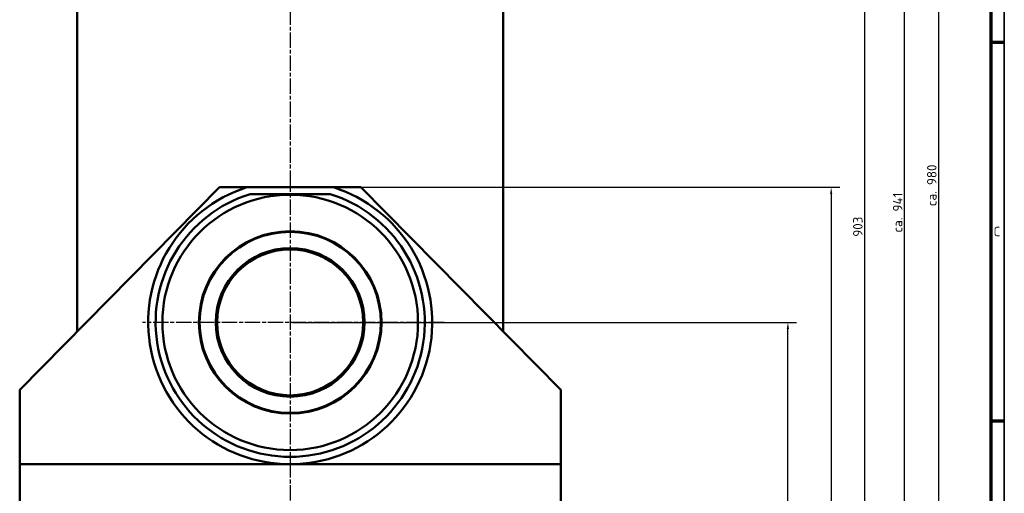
# Model space of a CAD drawing. Header units: millimetres. Extents: x 10 to 2368, y 10 to 1673.
# Tile 9 of 10: x 1640 to 2368, y 507 to 858. Entities that reach past the tile are written whole.
import ezdxf

# ---------------------------------------------------------------- set-up
doc = ezdxf.new("R2010")
doc.units = ezdxf.units.MM
doc.header["$LTSCALE"] = 2
doc.linetypes.add('CHAIN', pattern=[0.3543, 0.2362, -0.0295, 0.0591, -0.0295])
doc.layers.get('0').update_dxf_attribs({"lineweight": 25})
for name, color, linetype, lineweight in [('Bemaßung (ISO)', 7, 'Continuous', 25), ('Mittellinie (ISO)', 7, 'Continuous', 25), ('Mittelpunktmarkierung (ISO)', 7, 'Continuous', 25), ('Rahmen (ISO)', 7, 'Continuous', 70), ('Sichtbar (ISO)', 7, 'Continuous', 50), ('Symbol (ISO)', 7, 'Continuous', 25)]:
    doc.layers.add(name, color=color, linetype=linetype, lineweight=lineweight)
doc.styles.add('Notiztext (DIN)', font='isocpeur.ttf')
doc.dimstyles.new('Standard (DIN)', dxfattribs={"dimscale": 2, "dimtxt": 3.5, "dimasz": 2.5, "dimexe": 3.175, "dimexo": 0.8, "dimgap": 0.8, "dimtad": 1, "dimdec": 3, "dimrnd": 1e-08, "dimtxsty": 'Notiztext (DIN)', "dimcen": 0.09, "dimdle": 10, "dimclrd": 256, "dimclre": 256, "dimclrt": 256, "dimazin": 2, "dimtfac": 0.571429, "dimtdec": 3, "dimtmove": 0, "dimatfit": 3, "dimfxl": 1, "dimtolj": 1, "dimlwd": -1, "dimlwe": -1, "dimarcsym": 0})

# ---------------------------------------------------------------- blocks, each defined once
blk = doc.blocks.new('Ränder Hagen+Goebel Rahmen')
at = {"layer": 'Rahmen (ISO)', "linetype": 'Continuous', "lineweight": 35}
blk.add_line((1184, 836), (1184, 5), dxfattribs=at)
at = {"layer": 'Rahmen (ISO)'}
for p, q in [((1179, 831), (1179, 10)), ((1179, 420.5), (1184, 420.5)), ((1179, 280.33), (1184, 280.33))]:
    blk.add_line(p, q, dxfattribs=at)
at = {"layer": 'Symbol (ISO)', "insert": (1180, 350.42), "char_height": 3.5, "attachment_point": 4, "style": 'Notiztext (DIN)'}
blk.add_mtext('C', dxfattribs=at)
blk = doc.blocks.new('*D18')
at = {"layer": 'Bemaßung (ISO)'}
for p, q in [((1841.59, 633.56), (2214.34, 633.56)), ((2207.99, 248.56), (2207.99, 628.56)), ((1641.59, 243.56), (2214.34, 243.56))]:
    blk.add_line(p, q, dxfattribs=at)
for points in [[(2207.16, 628.56), (2208.82, 628.56), (2207.99, 633.56)], [(2207.16, 248.56), (2208.82, 248.56), (2207.99, 243.56)]]:
    blk.add_solid(points, dxfattribs=at)
at = {"layer": 'Defpoints', "color": 0}
for p in [(1839.99, 633.56), (2207.99, 633.56), (1639.99, 243.56)]:
    blk.add_point(p, dxfattribs=at)
at = {"layer": 'Bemaßung (ISO)', "insert": (2199.39, 433.52), "char_height": 7, "attachment_point": 1, "rotation": 90, "style": 'Notiztext (DIN)'}
blk.add_mtext('\\A1;390', dxfattribs=at)
blk = doc.blocks.new('*D19')
at = {"layer": 'Bemaßung (ISO)'}
for p, q in [((1873.61, 733.56), (2246.34, 733.56)), ((2239.99, 728.56), (2239.99, 248.56)), ((2041.59, 243.56), (2246.34, 243.56))]:
    blk.add_line(p, q, dxfattribs=at)
for points in [[(2239.16, 728.56), (2240.82, 728.56), (2239.99, 733.56)], [(2239.16, 248.56), (2240.82, 248.56), (2239.99, 243.56)]]:
    blk.add_solid(points, dxfattribs=at)
at = {"layer": 'Defpoints', "color": 0}
for p in [(1872.01, 733.56), (2039.99, 243.56), (2239.99, 243.56)]:
    blk.add_point(p, dxfattribs=at)
at = {"layer": 'Bemaßung (ISO)', "insert": (2231.39, 476.31), "char_height": 7, "attachment_point": 1, "rotation": 90, "style": 'Notiztext (DIN)'}
blk.add_mtext('\\A1;490', dxfattribs=at)
blk = doc.blocks.new('*D20')
at = {"layer": 'Bemaßung (ISO)'}
for p, q in [((1999.09, 1146.56), (2271.14, 1146.56)), ((2264.79, 248.56), (2264.79, 1141.56)), ((1641.59, 243.56), (2271.14, 243.56))]:
    blk.add_line(p, q, dxfattribs=at)
for points in [[(2263.95, 1141.56), (2265.62, 1141.56), (2264.79, 1146.56)], [(2263.95, 248.56), (2265.62, 248.56), (2264.79, 243.56)]]:
    blk.add_solid(points, dxfattribs=at)
at = {"layer": 'Defpoints', "color": 0}
for p in [(1997.49, 1146.56), (2264.79, 1146.56), (1639.99, 243.56)]:
    blk.add_point(p, dxfattribs=at)
at = {"layer": 'Bemaßung (ISO)', "insert": (2256.19, 696.96), "char_height": 7, "attachment_point": 1, "rotation": 90, "style": 'Notiztext (DIN)'}
blk.add_mtext('\\A1;903', dxfattribs=at)
blk = doc.blocks.new('*D21')
at = {"layer": 'Bemaßung (ISO)'}
for p, q in [((1991.59, 1184.56), (2300.64, 1184.56)), ((2294.29, 248.56), (2294.29, 1179.56)), ((1641.59, 243.56), (2300.64, 243.56))]:
    blk.add_line(p, q, dxfattribs=at)
for points in [[(2293.46, 1179.56), (2295.12, 1179.56), (2294.29, 1184.56)], [(2293.46, 248.56), (2295.12, 248.56), (2294.29, 243.56)]]:
    blk.add_solid(points, dxfattribs=at)
at = {"layer": 'Defpoints', "color": 0}
for p in [(1989.99, 1184.56), (2294.29, 1184.56), (1639.99, 243.56)]:
    blk.add_point(p, dxfattribs=at)
at = {"layer": 'Bemaßung (ISO)', "insert": (2285.68, 700.06), "char_height": 7, "attachment_point": 1, "rotation": 90, "style": 'Notiztext (DIN)'}
blk.add_mtext('\\A1;ca. 941', dxfattribs=at)
blk = doc.blocks.new('*D22')
at = {"layer": 'Bemaßung (ISO)'}
for p, q in [((1899.59, 1223.56), (2325.84, 1223.56)), ((2319.49, 248.56), (2319.49, 1218.56)), ((1641.59, 243.56), (2325.84, 243.56))]:
    blk.add_line(p, q, dxfattribs=at)
for points in [[(2318.66, 1218.56), (2320.33, 1218.56), (2319.49, 1223.56)], [(2318.66, 248.56), (2320.33, 248.56), (2319.49, 243.56)]]:
    blk.add_solid(points, dxfattribs=at)
at = {"layer": 'Defpoints', "color": 0}
for p in [(1897.99, 1223.56), (2319.49, 1223.56), (1639.99, 243.56)]:
    blk.add_point(p, dxfattribs=at)
at = {"layer": 'Bemaßung (ISO)', "insert": (2310.89, 719.58), "char_height": 7, "attachment_point": 1, "rotation": 90, "style": 'Notiztext (DIN)'}
blk.add_mtext('\\A1;ca. 980', dxfattribs=at)

msp = doc.modelspace()

# ---------------------------------------------------------------- linework, layer by layer
at = {"layer": 'Mittellinie (ISO)', "linetype": 'CHAIN', "ltscale": 23.990969}
msp.add_line((1839.9894, 530.0085), (1839.9894, 230.7567), dxfattribs=at)
at = {"layer": 'Mittelpunktmarkierung (ISO)', "linetype": 'CHAIN', "ltscale": 23.990969}
for p, q in [((1839.9894, 1239.1068), (1839.9894, 733.0738)), ((1839.9894, 741.4765), (1839.9894, 527.6729)), ((1953.8993, 633.5626), (1730.7593, 633.5626))]:
    msp.add_line(p, q, dxfattribs=at)
at = {"layer": 'Sichtbar (ISO)'}
for p, q in [((1682.4894, 626.732), (1682.4894, 1146.5626)), ((1997.4894, 1146.5626), (1997.4894, 626.732)), ((1639.9894, 583.5626), (1787.6634, 733.5626)), ((1787.6634, 733.5626), (1807.9738, 733.5626)), ((1807.9738, 733.5626), (1872.0051, 733.5626)), ((1869.5741, 728.5626), (1810.4048, 728.5626)), ((1872.0051, 733.5626), (1892.3154, 733.5626)), ((1892.3154, 733.5626), (2039.9894, 583.5626)), ((1639.9894, 528.5626), (1639.9894, 583.5626)), ((2039.9894, 583.5626), (2039.9894, 528.5626)), ((1639.9894, 528.5626), (1839.9894, 528.5626)), ((1639.9894, 493.5626), (1639.9894, 528.5626)), ((1839.9894, 528.5626), (2039.9894, 528.5626)), ((2039.9894, 528.5626), (2039.9894, 493.5626))]:
    msp.add_line(p, q, dxfattribs=at)
for radius in [94.5, 67.5, 67, 55, 54]:
    msp.add_circle((1839.9894, 633.5626), radius, dxfattribs=at)
for radius, start, end in [(105, 107.7527902, 72.2472098), (99.5, 107.2974816, 72.7025184)]:
    msp.add_arc((1839.9894, 633.5626), radius, start, end, dxfattribs=at)

# ---------------------------------------------------------------- block references
at = {"xscale": 2, "yscale": 2, "zscale": 2}
msp.add_blockref('Ränder Hagen+Goebel Rahmen', (0, 0), dxfattribs=at)

# ---------------------------------------------------------------- dimensions: what is measured, and where the dimension line sits
at = {"layer": 'Bemaßung (ISO)'}
for base, p2, picture, middle in [((2319.494, 1223.5626), (1897.9894, 1223.5626), '*D22', (2319.494, 733.9334)), ((2294.2894, 1184.5626), (1989.9894, 1184.5626), '*D21', (2294.2894, 714.0626))]:
    dim = msp.add_linear_dim(base=base, p1=(1639.9894, 243.5626), p2=p2, angle=90, text='ca. <>', dimstyle='Standard (DIN)', override={"dimdec": 3, "dimtp": 0, "dimtm": 0, "dimtdec": 3, "dimatfit": 2}, dxfattribs=at)
    dim.commit()
    dim.dimension.update_dxf_attribs({"geometry": picture, "text_midpoint": middle, "dimtype": 160})
for base, p1, p2, picture, middle in [((2264.7853, 1146.5626), (1639.9894, 243.5626), (1997.4894, 1146.5626), '*D20', (2264.7853, 703.6093)), ((2239.9894, 243.5626), (1872.0051, 733.5626), (2039.9894, 243.5626), '*D19', (2239.9894, 483.3126)), ((2207.9894, 633.5626), (1639.9894, 243.5626), (1839.9894, 633.5626), '*D18', (2207.9894, 440.1712))]:
    dim = msp.add_linear_dim(base=base, p1=p1, p2=p2, angle=90, dimstyle='Standard (DIN)', override={"dimdec": 3, "dimtp": 0, "dimtm": 0, "dimtdec": 3, "dimatfit": 2}, dxfattribs=at)
    dim.commit()
    dim.dimension.update_dxf_attribs({"geometry": picture, "text_midpoint": middle, "dimtype": 160})

doc.saveas('drawing.dxf')
